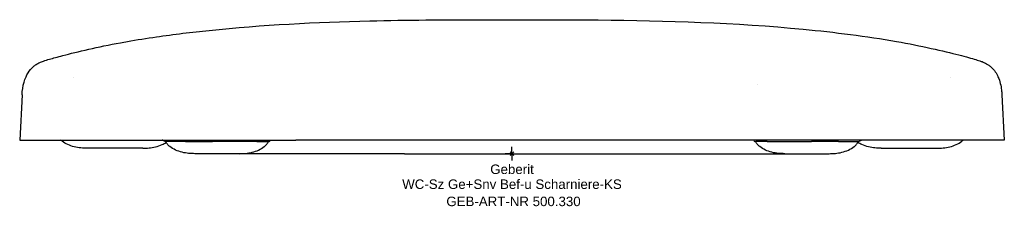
# Model space of a CAD drawing. Header units: millimetres. Extents: x -181 to 181, y -19 to 49.
import ezdxf
from ezdxf.enums import TextEntityAlignment as Align

# ---------------------------------------------------------------- set-up
doc = ezdxf.new("R2010")
doc.units = ezdxf.units.MM
doc.layers.get('0').update_dxf_attribs({"linetype": 'CONTINUOUS'})
for name, color, linetype, lineweight in [('Arbeitspunkt(DIN)', 7, 'CONTINUOUS', 25), ('GEB-ART-NR', 1, 'CONTINUOUS', 18), ('GEB-BEZUG', 2, 'CONTINUOUS', 25), ('GEB-TEXT', 5, 'CONTINUOUS', 18)]:
    doc.layers.add(name, color=color, linetype=linetype, lineweight=lineweight)
doc.layers.add('GEB-KONTUR-A', color=5, linetype='CONTINUOUS')
doc.styles.get("Standard").update_dxf_attribs({"font": 'arial.ttf'})

# ---------------------------------------------------------------- blocks, each defined once
blk = doc.blocks.new('Einfügepunkt')
at = {"layer": 'GEB-BEZUG'}
for p, q in [((-0.71, -0.71), (0.71, 0.71)), ((-0.71, 0.71), (0.71, -0.71))]:
    blk.add_line(p, q, dxfattribs=at)

msp = doc.modelspace()

# ---------------------------------------------------------------- linework, layer by layer
at = {"layer": 'Arbeitspunkt(DIN)', "ltscale": 25}
for q in [(-2.5, 0), (0, 2.5), (0, -2.5), (2.5, 0)]:
    msp.add_line((0, 0), q, dxfattribs=at)
at = {"layer": 'GEB-KONTUR-A', "ltscale": 25}
for p, q in [((-31.74, 49.27), (-31.74, 49.27)), ((-161.46, 28.14), (-161.46, 28.14)), ((90.36, 25.61), (90.36, 25.61)), ((161.46, 28.14), (161.46, 28.14)), ((-180.38, 21.74), (-181.26, 5)), ((180.38, 21.74), (181.26, 5)), ((180.38, 21.74), (180.38, 21.74)), ((-181.26, 5), (-181.22, 5)), ((-181.22, 5), (-174.85, 5)), ((-174.85, 5), (-159.3, 5)), ((-159.3, 5), (-79.6, 5)), ((-127.5, 4.5), (-127.48, 4.5)), ((-120.18, 4.5), (-127.48, 4.5)), ((-120.18, 4.5), (-110.24, 4.5)), ((-93.93, 4.5), (-110.24, 4.5)), ((-93.93, 4.5), (-89.83, 4.5)), ((-89.61, 4.5), (-89.83, 4.5)), ((79.6, 5), (-79.6, 5)), ((159.3, 5), (79.6, 5)), ((89.61, 4.5), (89.83, 4.5)), ((93.93, 4.5), (89.83, 4.5)), ((93.93, 4.5), (110.24, 4.5)), ((120.18, 4.5), (110.24, 4.5)), ((120.18, 4.5), (127.48, 4.5)), ((127.5, 4.5), (127.48, 4.5)), ((174.85, 5), (159.3, 5)), ((181.22, 5), (174.85, 5)), ((181.26, 5), (181.22, 5)), ((-135.93, 2), (-156.43, 2)), ((-99.77, 0), (-100.36, 0)), ((-39.56, 0), (-99.77, 0)), ((-39.56, 0), (39.57, 0)), ((39.57, 0), (99.77, 0)), ((99.77, 0), (100.36, 0)), ((135.93, 2), (156.43, 2)), ((-100.43, 0), (-116.75, 0)), ((100.43, 0), (116.75, 0))]:
    msp.add_line(p, q, dxfattribs=at)
for centre, start, end in [((-127.49, 5.5), 242.8465, 270), ((-89.61, 5.5), 270, 296.452), ((89.61, 5.5), 243.5426, 270), ((127.49, 5.5), 270, 297.1531)]:
    msp.add_arc(centre, 1, start, end, dxfattribs=at)
for centre, major_axis, ratio, start_param, end_param in [((31.72, 46.27), (0.03, 3), 0.007617, 0, 0.000043), ((-140.48, 38.11), (-1.13, 3.23), 0.249697, 6.242375, 6.242401), ((140.48, 38.11), (1.13, 3.23), 0.249699, 0.040777, 0.040804)]:
    msp.add_ellipse(centre, major_axis=major_axis, ratio=ratio, start_param=start_param, end_param=end_param, dxfattribs=at)
for points, knots in [([(-141.58, 41.34), (-138.12, 41.96), (-134.52, 42.53), (-124.47, 43.99), (-117.97, 44.77), (-91.88, 47.47), (-72.13, 48.46), (-45.5, 49.1), (-38.62, 49.21), (-31.74, 49.27)], [0, 0, 0, 0, 1.089782, 1.089782, 3.066898, 3.066898, 8.997313, 8.997313, 11.061658, 11.061658, 11.061658, 11.061658]), ([(31.74, 49.27), (56.97, 49.04), (82.25, 48.26), (118.78, 44.76), (130.49, 43.3), (141.58, 41.34)], [0, 0, 0, 0, 7.569786, 7.569786, 11.057893, 11.057893, 11.057893, 11.057893]), ([(-178.93, 28.37), (-178.51, 29.35), (-177.92, 30.27), (-176.89, 31.44), (-176.53, 31.8), (-175.83, 32.39), (-175.49, 32.63), (-174.95, 32.99), (-174.74, 33.11), (-174.28, 33.37), (-174.06, 33.48), (-173.64, 33.68), (-173.45, 33.76), (-172.97, 33.95), (-172.72, 34.04), (-171.79, 34.37), (-171.11, 34.57), (-168.96, 35.2), (-167.32, 35.65), (-162.72, 36.85), (-159.47, 37.66), (-152.3, 39.28), (-148.3, 40.11), (-143.29, 41.04), (-142.44, 41.19), (-141.58, 41.34)], [0.004412, 0.004412, 0.004412, 0.004412, 0.32512, 0.32512, 0.4787, 0.4787, 0.610395, 0.610395, 0.697519, 0.697519, 0.81741, 0.81741, 0.952066, 0.952066, 1.20515, 1.20515, 1.944986, 1.944986, 2.995495, 2.995495, 4.358746, 4.358746, 5.696793, 5.696793, 5.966982, 5.966982, 5.966982, 5.966982]), ([(141.58, 41.34), (146.08, 40.55), (150.43, 39.67), (158.18, 37.96), (161.68, 37.11), (167.2, 35.69), (169.3, 35.11), (171.53, 34.44), (172.1, 34.27), (172.97, 33.95), (173.17, 33.87), (173.58, 33.7), (173.76, 33.62), (174.18, 33.42), (174.4, 33.31), (174.94, 33), (175.26, 32.79), (175.9, 32.33), (176.23, 32.06), (177.05, 31.3), (177.51, 30.77), (178.31, 29.63), (178.65, 29.01), (178.93, 28.37)], [0, 0, 0, 0, 1.416525, 1.416525, 2.829839, 2.829839, 4.181651, 4.181651, 4.859491, 4.859491, 5.044849, 5.044849, 5.169888, 5.169888, 5.28086, 5.28086, 5.406386, 5.406386, 5.537633, 5.537633, 5.74958, 5.74958, 5.958906, 5.958906, 5.958906, 5.958906]), ([(-180.38, 21.74), (-180.3, 23.27), (-180.08, 24.78), (-179.44, 27.02), (-179.23, 27.66), (-178.93, 28.37)], [0.000682, 0.000682, 0.000682, 0.000682, 10.000138, 10.000138, 13.817151, 13.817151, 13.817151, 13.817151]), ([(178.93, 28.37), (179.72, 26.5), (180.01, 25.04), (180.3, 22.91), (180.35, 22.33), (180.38, 21.74)], [0, 0, 0, 0, 10.00089, 10.00089, 13.815788, 13.815788, 13.815788, 13.815788]), ([(-156.43, 2), (-157.17, 2), (-157.94, 2.02), (-159.51, 2.17), (-160.32, 2.3), (-161.97, 2.72), (-162.8, 3), (-164.32, 3.69), (-165.01, 4.1), (-165.81, 4.73), (-165.96, 4.86), (-166.11, 5)], [0, 0, 0, 0, 0.2, 0.2, 0.4, 0.4, 0.6, 0.6, 0.8, 0.8, 0.8485461, 0.8485461, 0.8485461, 0.8485461]), ([(-135.93, 2), (-135.19, 2), (-134.42, 2.02), (-132.85, 2.17), (-132.04, 2.3), (-130.39, 2.72), (-129.56, 3), (-128.29, 3.58), (-127.8, 3.84), (-127.34, 4.14)], [0, 0, 0, 0, 0.2, 0.2, 0.4, 0.4, 0.6, 0.6, 0.7356094, 0.7356094, 0.7356094, 0.7356094]), ([(-127.95, 4.61), (-128.21, 4.74), (-128.46, 4.85), (-128.75, 4.96), (-128.81, 4.98), (-128.86, 5)], [0, 0, 0, 0, 0.1230528, 0.1230528, 0.1542228, 0.1542228, 0.1542228, 0.1542228]), ([(-116.75, 0), (-117.49, 0), (-118.26, 0.02), (-119.83, 0.17), (-120.64, 0.3), (-122.29, 0.72), (-123.12, 1), (-124.64, 1.69), (-125.33, 2.1), (-126.3, 2.86), (-126.6, 3.15), (-127.14, 3.77), (-127.36, 4.11), (-127.5, 4.5)], [0, 0, 0, 0, 0.2, 0.2, 0.4, 0.4, 0.6, 0.6, 0.8, 0.8, 0.9, 0.9, 1, 1, 1, 1]), ([(-100.43, 0), (-99.69, 0), (-98.92, 0.02), (-97.35, 0.17), (-96.54, 0.3), (-94.9, 0.72), (-94.06, 1), (-92.55, 1.69), (-91.85, 2.1), (-90.89, 2.86), (-90.58, 3.15), (-90.05, 3.77), (-89.82, 4.11), (-89.68, 4.5)], [0, 0, 0, 0, 0.2, 0.2, 0.4, 0.4, 0.6, 0.6, 0.8, 0.8, 0.9, 0.9, 1, 1, 1, 1]), ([(-89.04, 4.66), (-89.04, 4.66), (-89.04, 4.66), (-89.05, 4.66), (-89.09, 4.64), (-89.17, 4.6)], [2.2456096, 2.2456096, 2.2456096, 2.2456096, 2.2496217, 2.2496217, 2.3516905, 2.3516905, 2.3516905, 2.3516905]), ([(100.43, 0), (99.69, 0), (98.92, 0.02), (97.35, 0.17), (96.54, 0.3), (94.9, 0.72), (94.06, 1), (92.55, 1.69), (91.85, 2.1), (90.89, 2.86), (90.58, 3.15), (90.05, 3.77), (89.82, 4.11), (89.68, 4.5)], [0, 0, 0, 0, 0.2, 0.2, 0.4, 0.4, 0.6, 0.6, 0.8, 0.8, 0.9, 0.9, 1, 1, 1, 1]), ([(116.75, 0), (117.49, 0), (118.26, 0.02), (119.83, 0.17), (120.64, 0.3), (122.29, 0.72), (123.12, 1), (124.64, 1.69), (125.33, 2.1), (126.3, 2.86), (126.6, 3.15), (127.14, 3.77), (127.36, 4.11), (127.5, 4.5)], [0, 0, 0, 0, 0.2, 0.2, 0.4, 0.4, 0.6, 0.6, 0.8, 0.8, 0.9, 0.9, 1, 1, 1, 1]), ([(135.93, 2), (135.19, 2), (134.42, 2.02), (132.85, 2.17), (132.04, 2.3), (130.39, 2.72), (129.56, 3), (128.29, 3.58), (127.8, 3.84), (127.34, 4.14)], [0, 0, 0, 0, 0.2, 0.2, 0.4, 0.4, 0.6, 0.6, 0.7356094, 0.7356094, 0.7356094, 0.7356094]), ([(128.86, 5), (128.69, 4.94), (128.51, 4.87), (128.19, 4.73), (128.07, 4.67), (127.95, 4.61)], [2.3617185, 2.3617185, 2.3617185, 2.3617185, 2.4572333, 2.4572333, 2.5159381, 2.5159381, 2.5159381, 2.5159381]), ([(156.43, 2), (157.17, 2), (157.94, 2.02), (159.51, 2.17), (160.32, 2.3), (161.97, 2.72), (162.8, 3), (164.32, 3.69), (165.01, 4.1), (165.81, 4.73), (165.96, 4.86), (166.11, 5)], [0, 0, 0, 0, 0.2, 0.2, 0.4, 0.4, 0.6, 0.6, 0.8, 0.8, 0.8485461, 0.8485461, 0.8485461, 0.8485461])]:
    msp.add_open_spline(points, degree=3, knots=knots, dxfattribs=at)
for points in [[(-31.74, 49.27), (-21.16, 49.37), (-10.58, 49.38), (0, 49.38)], [(0, 49.38), (10.58, 49.38), (21.16, 49.37), (31.74, 49.27)], [(89.17, 4.6), (89.09, 4.65), (89.04, 4.66), (89.04, 4.66)]]:
    msp.add_open_spline(points, degree=3, dxfattribs=at)

# ---------------------------------------------------------------- block references
at = {"ltscale": 25}
msp.add_blockref('Einfügepunkt', (0, 0), dxfattribs=at)

# ---------------------------------------------------------------- texts
at = {"layer": 'GEB-ART-NR'}
msp.add_text('GEB-ART-NR 500.330', height=3.5, dxfattribs=at).set_placement((0.55, -19.34), align=Align.CENTER)
at = {"layer": 'GEB-TEXT'}
for s, p in [('Geberit', (0, -7.5)), ('WC-Sz Ge+Snv Bef-u Scharniere-KS', (0, -13))]:
    msp.add_text(s, height=3.5, dxfattribs=at).set_placement(p, align=Align.CENTER)

doc.saveas('drawing.dxf')
